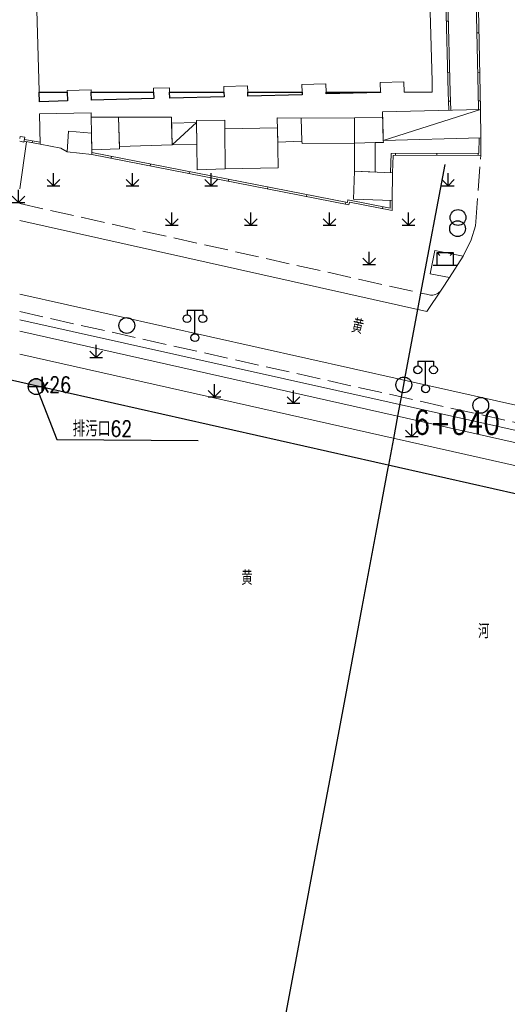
# Model space of a CAD drawing. Extents: x 39508475 to 39522402, y 3783947 to 3795549.
# Tile 120 of 256: x 39515000 to 39515062, y 3794134 to 3794259. Entities that reach past the tile are written whole.
import ezdxf
from ezdxf.enums import TextEntityAlignment as Align

# ---------------------------------------------------------------- set-up
doc = ezdxf.new("R2010")
doc.units = 0
doc.header["$PDSIZE"] = 0.2
doc.linetypes.add('X0', pattern=[4, 3, -1])
doc.layers.get('0').update_dxf_attribs({"linetype": 'CONTINUOUS'})
for name, color, linetype in [('DLSS', 4, 'CONTINUOUS'), ('JCDL_DMX_F', 30, 'CONTINUOUS'), ('JCDL_JMDD_F', 231, 'CONTINUOUS'), ('JCDL_JMDX_F', 231, 'CONTINUOUS'), ('JCDL_JT_ZJ', 100, 'CONTINUOUS'), ('JCDL_JTD_F', 100, 'CONTINUOUS'), ('JCDL_SX_ZJ', 5, 'CONTINUOUS'), ('JMD', 6, 'CONTINUOUS'), ('SXSS', 5, 'CONTINUOUS'), ('ZBTZ', 3, 'CONTINUOUS'), ('zdh', 7, 'CONTINUOUS'), ('排水孔', 4, 'CONTINUOUS'), ('断面线', 2, 'CONTINUOUS')]:
    doc.layers.add(name, color=color, linetype=linetype)
for name, color, linetype, lineweight in [('JCDL_JMDX', 1, 'CONTINUOUS', 0), ('JCDL_ZBX', 3, 'CONTINUOUS', 0), ('JCDL_ZBX_F', 7, 'CONTINUOUS', 0)]:
    doc.layers.add(name, color=color, linetype=linetype, lineweight=lineweight)
doc.styles.add('HZ', font='rs', dxfattribs={"width": 0.8, "bigfont": 'hztxt'})
doc.linetypes.add('10422', pattern='A,2,[150,AAA.SHX,S=1,R=0,X=0,Y=1],2,[177,AAA.SHX,S=1,R=0,X=0,Y=0.8],1e-09', length=4)
doc.linetypes.add('X35', pattern='A,2,[150,AAA.SHX,S=1,R=0,X=0,Y=1],2,[177,AAA.SHX,S=1,R=0,X=0,Y=0.8],1e-09', length=4)
doc.linetypes.add('X49', pattern='A,0,[5,symbolt.shx,S=1,R=0,X=0,Y=0],-10', length=10)
doc.linetypes.add('X67', pattern='A,1,[150,symbolx.shx,S=1,R=0,X=0,Y=1],2,[153,symbolx.shx,S=1,R=0,X=0,Y=0.8],2,[145,symbolx.shx,S=1,R=0,X=0,Y=0],0,[150,symbolx.shx,S=1,R=0,X=0,Y=1],2,[153,symbolx.shx,S=1,R=0,X=0,Y=0.8],2,[150,symbolx.shx,S=1,R=0,X=0,Y=1],0.5,-0.5,[146,symbolx.shx,S=1,R=0,X=0,Y=0],-0.5,0.5,[153,symbolx.shx,S=1,R=0,X=0,Y=0.8],1', length=12)

# ---------------------------------------------------------------- blocks, each defined once
blk = doc.blocks.new('9530003')
at = {"color": 0}
for p, q in [((0, 0), (0, 1.6)), ((-0.8, 0), (0.8, 0))]:
    blk.add_line(p, q, dxfattribs=at)
at = {"color": 0, "linetype": 'Continuous'}
for points in [[(0, 0), (-0.8, 0.8)], [(0, 0), (0.8, 0.8)]]:
    blk.add_lwpolyline(points, dxfattribs=at)
blk = doc.blocks.new('5820000')
at = {"color": 0, "linetype": 'Continuous'}
blk.add_circle((0, 0), 1, dxfattribs=at)
blk = doc.blocks.new('3521000')
at = {"color": 0}
for p, q in [((-1, 3.5), (1, 3.5)), ((0, 0.5), (0, 3.5))]:
    blk.add_line(p, q, dxfattribs=at)
at = {"color": 0, "linetype": 'Continuous', "flags": 128}
for points in [[(-1, 3.5), (-1, 2.9)], [(1, 3.5), (1, 2.9)]]:
    blk.add_lwpolyline(points, dxfattribs=at)
at = {"color": 0}
for centre in [(-1, 2.4), (1, 2.4), (0, 0)]:
    blk.add_circle(centre, 0.5, dxfattribs=at)
blk = doc.blocks.new('3552000')
at = {"color": 0}
for p, q in [((-1, 1.6), (-0.65, 1.25)), ((-1, 1.6), (1, 1.6)), ((-1, 0), (-1, 1.6)), ((1, 1.6), (0.65, 1.25)), ((1, 1.6), (1, 0)), ((-1.5, 0), (1.5, 0))]:
    blk.add_line(p, q, dxfattribs=at)

msp = doc.modelspace()

# ---------------------------------------------------------------- hatches: boundary and pattern name
at = {"layer": '排水孔', "linetype": 'Continuous'}
h = msp.add_hatch(color=256, dxfattribs=at)
edge = h.paths.add_edge_path()
edge.add_arc((39515002.09, 3794212.641), 1, 0, 180)
edge.add_line((39515001.09, 3794212.641), (39515002.09, 3794212.641))
edge.add_line((39515002.09, 3794212.641), (39515003.09, 3794212.641))

# ---------------------------------------------------------------- linework, layer by layer
msp.add_line((39515001.09, 3794212.641, 74.913), (39515003.09, 3794212.641, 74.913))
at = {"linetype": 'Continuous'}
for p, q in [((39515002.09, 3794212.641, 36.573), (39515004.70834, 3794205.93869, 0.011)), ((39515004.70834, 3794205.93869, 0.011), (39515022.59506, 3794205.8184, 0.011))]:
    msp.add_line(p, q, dxfattribs=at)
at = {"elevation": 36.573, "flags": 128}
msp.add_lwpolyline([(39515003.09, 3794212.641, 1), (39515001.09, 3794212.641), (39515002.09, 3794212.641)], format="xyb", close=True, dxfattribs=at)
at = {"layer": 'DLSS', "linetype": 'Continuous', "lineweight": 20}
for points in [[(39515000, 3794233.72541), (39515051.576, 3794222.176), (39515053.495, 3794224.987)], [(39515163.07836, 3794187.82532), (39515000, 3794224.34831)]]:
    msp.add_lwpolyline(points, dxfattribs=at)
at = {"layer": 'JCDL_DMX_F', "color": 3, "linetype": 'X35', "lineweight": 0}
for points in [[(39515000.867, 3794243.692), (39515000, 3794237.70453)], [(39515108.146, 3794195.342), (39515000, 3794219.65796)], [(39515107.59963, 3794192.54163), (39515000, 3794216.74302)]]:
    msp.add_lwpolyline(points, dxfattribs=at)
at = {"layer": 'JCDL_JMDX', "color": 6, "linetype": 'Continuous', "lineweight": 0}
for points in [[(39515058.33119, 3794250), (39515057.867, 3794273.14), (39515055.9456, 3794273.08604)], [(39515054.55976, 3794250), (39515054.26396, 3794261.4725)], [(39515054.61906, 3794247.69977), (39515054.55976, 3794250)], [(39515058.37543, 3794247.79502), (39515058.33119, 3794250)], [(39515058.37543, 3794247.79502), (39515046.07416, 3794243.86291)], [(39515019.324, 3794243.288), (39515022.39361, 3794246.11499)], [(39515047.24999, 3794239.767), (39515047.3184, 3794241.94618), (39515058.417, 3794241.994), (39515058.448, 3794244.177)], [(39515000.55805, 3794243.74917), (39515002.59097, 3794243.37295)], [(39515009.135, 3794242.073), (39515041.716, 3794235.70001), (39515041.785, 3794236.038), (39515047.183, 3794234.977), (39515047.20101, 3794236.23101)]]:
    msp.add_lwpolyline(points, dxfattribs=at)
at = {"layer": 'JCDL_JMDX', "color": 6, "linetype": 'X67', "lineweight": 0}
msp.add_lwpolyline([(39515000, 3794213.18492), (39515098.628, 3794191.032)], dxfattribs=at)
at = {"layer": 'JCDL_JMDX_F', "linetype": 'Continuous', "lineweight": 0}
for points in [[(39515054.30967, 3794250), (39515054.01405, 3794261.46568)], [(39515058.08114, 3794250), (39515057.84904, 3794261.57051), (39515054.26396, 3794261.4725)], [(39515054.3284, 3794258.97333), (39515054.07848, 3794258.96689)], [(39515058.18044, 3794257.51519), (39515057.93049, 3794257.51018)], [(39515054.49532, 3794252.49917), (39515054.2454, 3794252.49273)], [(39515058.28105, 3794252.4995), (39515058.03111, 3794252.49448)], [(39515054.36915, 3794247.69332), (39515054.30967, 3794250)], [(39515058.1255, 3794247.78868), (39515058.08114, 3794250)], [(39515058.35331, 3794248.89751), (39515058.10336, 3794248.8925)], [(39515054.58941, 3794248.84988), (39515054.33949, 3794248.84344)], [(39515000, 3794243.75441), (39515000.53999, 3794243.65299), (39515000.65391, 3794244.2596), (39515000.04692, 3794244.3736), (39515000, 3794244.12376)], [(39515000.60419, 3794243.99488), (39515002.58521, 3794243.62826)], [(39515047.00015, 3794239.77614), (39515047.07609, 3794242.19514), (39515058.17051, 3794242.24294), (39515058.19789, 3794244.17066)], [(39515001.57451, 3794243.56106), (39515001.62, 3794243.80689)], [(39515009.13266, 3794242.32819), (39515041.52065, 3794235.99296), (39515041.58969, 3794236.33117), (39515046.93733, 3794235.28008), (39515046.95111, 3794236.24015)], [(39515011.5885, 3794241.59308), (39515011.63649, 3794241.83843)], [(39515047.63813, 3794241.94756), (39515047.63706, 3794242.19756)], [(39515052.86918, 3794241.9701), (39515052.8681, 3794242.2201)], [(39515058.10022, 3794241.99264), (39515058.09915, 3794242.24264)], [(39515016.5374, 3794240.62505), (39515016.58539, 3794240.87041)], [(39515021.4863, 3794239.65703), (39515021.5343, 3794239.90238)], [(39515026.43521, 3794238.689), (39515026.4832, 3794238.93435)], [(39515031.38411, 3794237.72097), (39515031.4321, 3794237.96632)], [(39515036.33301, 3794236.75295), (39515036.381, 3794236.9983)], [(39515041.28191, 3794235.78492), (39515041.3299, 3794236.03027)], [(39515045.96052, 3794235.21729), (39515046.00874, 3794235.46259)], [(39515054.44855, 3794226.4656), (39515051.994, 3794226.95801), (39515052.58601, 3794229.90899), (39515056.20148, 3794229.1837), (39515054.44855, 3794226.4656)]]:
    msp.add_lwpolyline(points, dxfattribs=at)
at = {"layer": 'JCDL_ZBX', "color": 114, "linetype": 'X49', "lineweight": 0, "true_color": 0x009944}
msp.add_lwpolyline([(39515000, 3794221.10821), (39515073.70091, 3794204.64888), (39515108.48552, 3794196.80307)], dxfattribs=at)
at = {"layer": 'JCDL_ZBX_F', "color": 114, "linetype": 'X0', "lineweight": 0, "true_color": 0x009944}
for points in [[(39515056.20148, 3794229.1837), (39515057.2056, 3794231.2663), (39515057.757, 3794233.013), (39515057.79403, 3794233.51686), (39515058.417, 3794241.994)], [(39515000, 3794235.85095), (39515051.04481, 3794224.45454), (39515051.53279, 3794224.3456), (39515052.05499, 3794224.22901), (39515052.24438, 3794224.23151), (39515052.33862, 3794224.2413), (39515052.51599, 3794224.27542), (39515052.97472, 3794224.46917), (39515053.11623, 3794224.56697), (39515053.32431, 3794224.76015), (39515053.495, 3794224.987), (39515054.44855, 3794226.4656)], [(39515000, 3794222.14822), (39515108.73074, 3794197.82133), (39515108.146, 3794195.342)]]:
    msp.add_lwpolyline(points, dxfattribs=at)
at = {"layer": 'JMD', "color": 6, "linetype": 'Continuous', "lineweight": 0}
for points in [[(39515051.974, 3794261.66), (39515052.25499, 3794251.379), (39515052.27771, 3794250), (39515048.70269, 3794250), (39515048.66952, 3794251.28656), (39515045.65882, 3794251.20893), (39515045.70419, 3794250), (39515038.81453, 3794250), (39515038.78793, 3794251.03178), (39515035.76388, 3794250.95381), (39515035.78848, 3794250), (39515028.89225, 3794250), (39515028.87224, 3794250.77612), (39515025.8571, 3794250.69838), (39515025.8751, 3794250), (39515018.98576, 3794250), (39515018.97233, 3794250.52087), (39515016.94287, 3794250.46855), (39515016.95832, 3794250), (39515009.05682, 3794250), (39515009.04999, 3794250.26504), (39515006.01894, 3794250.18689), (39515006.02375, 3794250), (39515002.45938, 3794250), (39515002.45499, 3794250.095), (39515002.18991, 3794260.37638)], [(39515058.37543, 3794247.79502), (39515058.448, 3794244.177), (39515046.07416, 3794243.86291), (39515045.98233, 3794247.48045), (39515058.37543, 3794247.79502)], [(39515009.065, 3794246.792), (39515009.11, 3794244.79699), (39515006.191, 3794245.04401), (39515005.99899, 3794242.41), (39515005.206, 3794242.88901), (39515002.59097, 3794243.37295), (39515002.50401, 3794247.22901), (39515009.0518, 3794247.3767), (39515009.065, 3794246.792)], [(39515012.522, 3794246.828), (39515012.651, 3794242.778), (39515009.1295, 3794242.67263), (39515009.11, 3794244.79699), (39515009.065, 3794246.792), (39515012.522, 3794246.828)], [(39515019.22901, 3794246.796), (39515019.324, 3794243.288), (39515012.64144, 3794243.07785), (39515012.522, 3794246.828), (39515019.22901, 3794246.796)], [(39515026.00028, 3794245.32558), (39515026.04752, 3794240.25998), (39515022.479, 3794240.11099), (39515022.39, 3794246.368), (39515025.99001, 3794246.42699), (39515026.00028, 3794245.32558)], [(39515035.654, 3794246.66799), (39515035.76634, 3794243.75872), (39515032.68778, 3794243.63984), (39515032.63653, 3794246.73043), (39515035.654, 3794246.66799)], [(39515042.41297, 3794246.72479), (39515042.43996, 3794243.51299), (39515035.778, 3794243.45699), (39515035.76635, 3794243.75872), (39515035.654, 3794246.66799), (39515042.41297, 3794246.72479)], [(39515045.99901, 3794246.82325), (39515046.07416, 3794243.86291), (39515046.08103, 3794243.613), (39515045.052, 3794243.58474), (39515042.43999, 3794243.51299), (39515042.41297, 3794246.72479), (39515045.99901, 3794246.82325)], [(39515022.3936, 3794246.11499), (39515022.43318, 3794243.33222), (39515019.324, 3794243.288), (39515019.24975, 3794246.02985), (39515022.3936, 3794246.11499)], [(39515032.658, 3794245.436), (39515032.742, 3794240.37099), (39515026.04752, 3794240.25998), (39515026.00028, 3794245.32558), (39515032.658, 3794245.436)], [(39515009.11, 3794244.79699), (39515009.135, 3794242.073), (39515005.99899, 3794242.41), (39515006.191, 3794245.04401), (39515009.11, 3794244.79699)], [(39515045.052, 3794243.58474), (39515045.052, 3794239.84743), (39515042.43999, 3794239.94301), (39515042.43999, 3794243.51299), (39515045.052, 3794243.58474)], [(39515047.24999, 3794239.767), (39515047.20101, 3794236.23101), (39515042.31072, 3794236.40996), (39515042.43999, 3794239.94301), (39515047.24999, 3794239.767)]]:
    msp.add_lwpolyline(points, dxfattribs=at)
at = {"layer": 'JMD', "color": 6}
for points in [[(39515006.053, 3794248.86599), (39515002.516, 3794248.77501), (39515002.45938, 3794250), (39515006.02375, 3794250), (39515006.053, 3794248.86599)], [(39515016.98109, 3794249.1601), (39515009.084, 3794248.946), (39515009.05682, 3794250), (39515016.95832, 3794250), (39515016.98109, 3794249.1601)], [(39515025.89074, 3794249.39304), (39515019.006, 3794249.215), (39515018.98576, 3794250), (39515025.8751, 3794250), (39515025.89074, 3794249.39304)], [(39515035.79751, 3794249.64962), (39515028.90573, 3794249.47713), (39515028.89225, 3794250), (39515035.78848, 3794250), (39515035.79751, 3794249.64962)], [(39515045.7071, 3794249.92238), (39515038.821, 3794249.749), (39515038.81453, 3794250), (39515045.70419, 3794250), (39515045.7071, 3794249.92238)]]:
    msp.add_lwpolyline(points, dxfattribs=at)
at = {"layer": 'SXSS', "linetype": '10422', "flags": 128}
msp.add_lwpolyline([(39515531.47201, 3794076.80501), (39515523.62699, 3794078.66101), (39515525.11501, 3794085.31501), (39515517.42299, 3794086.996), (39515519.55923, 3794096.67108), (39515509.06133, 3794099.0208), (39515500, 3794101.04898), (39515330.075, 3794139.08299), (39515329.70374, 3794139.09296), (39515328.59438, 3794139.00132), (39515327.33925, 3794138.66991), (39515326.67268, 3794138.32346), (39515325.65701, 3794137.81936), (39515324.60766, 3794137.38977), (39515323.80181, 3794137.11783), (39515322.98244, 3794136.88985), (39515322.15195, 3794136.7065), (39515321.31275, 3794136.56833), (39515320.18454, 3794136.45504), (39515319.61811, 3794136.42897), (39515317.63593, 3794136.49868), (39515316.51226, 3794136.65053), (39515315.40245, 3794136.88296), (39515314.31228, 3794137.19475), (39515312.21338, 3794138.04957), (39515310.25916, 3794139.19721), (39515308.6999, 3794140.42302), (39515307.4952, 3794141.623), (39515306.10401, 3794143.41199), (39515304.19756, 3794144.65845), (39515303.48499, 3794144.929), (39515250, 3794156.98232), (39515158.66318, 3794177.56589), (39515131.988, 3794183.472), (39515125.01042, 3794185.12947), (39515123.46805, 3794185.01343), (39515122.02976, 3794184.4445), (39515120.40399, 3794183.63412), (39515118.57471, 3794182.99252), (39515116.12973, 3794182.51421), (39515113.6396, 3794182.43692), (39515110.36209, 3794182.95966), (39515106.31048, 3794184.72261), (39515104.306, 3794186.202), (39515100.53401, 3794189.897), (39515098.96879, 3794190.88494), (39515000, 3794213.18492), (39514948.58364, 3794224.7336), (39514926.73913, 3794229.64012), (39514918.16466, 3794231.5268), (39514915.38821, 3794231.57003), (39514910.544, 3794230.669), (39514894.52681, 3794219.02936)], dxfattribs=at)
at = {"layer": 'zdh', "color": 1}
msp.add_point((39515002.088, 3794212.641, 36.573), dxfattribs=at)
at = {"layer": '排水孔'}
msp.add_circle((39515002.09, 3794212.641, 74.913), 1, dxfattribs=at)
at = {"layer": '断面线', "color": 1, "flags": 128}
msp.add_lwpolyline([(39515025.10262, 3794086.81034), (39515028.07263, 3794102.69717), (39515029.53466, 3794110.5177), (39515030.22286, 3794114.19895), (39515030.30125, 3794114.61826), (39515032.06136, 3794124.03326), (39515033.90445, 3794133.89209), (39515035.75279, 3794143.77902), (39515037.6201, 3794153.76747), (39515039.61785, 3794164.4536), (39515041.47624, 3794174.39427), (39515043.39612, 3794184.66389), (39515045.17031, 3794194.15418), (39515046.70152, 3794202.34479), (39515046.7644, 3794202.68113), (39515047.40014, 3794206.08175), (39515047.92375, 3794208.8826), (39515048.66739, 3794212.8604), (39515048.77297, 3794213.42513), (39515050.45581, 3794222.42684), (39515050.8433, 3794224.49953), (39515053.89582, 3794240.82774)], dxfattribs=at)
at = {"layer": '断面线'}
msp.add_circle((39515048.66739, 3794212.8604), 1, dxfattribs=at)

# ---------------------------------------------------------------- block references
at = {"layer": 'JCDL_JMDD_F'}
for name, p in [('3552000', (39515053.90359, 3794228.03253)), ('3521000', (39515022.198, 3794218.85499)), ('3521000', (39515051.434, 3794212.372))]:
    msp.add_blockref(name, p, dxfattribs=at)
at = {"layer": 'JCDL_JTD_F'}
for p in [(39515055.53939, 3794234.08653), (39515055.48499, 3794232.664), (39515013.568, 3794220.389), (39515058.42, 3794210.264)]:
    msp.add_blockref('5820000', p, dxfattribs=at)
at = {"layer": 'ZBTZ'}
for p in [(39515004.2777, 3794238.1204), (39515014.2762, 3794238.1204), (39515024.2747, 3794238.1204), (39515054.2702, 3794238.1204), (39514999.84359, 3794235.98219), (39515019.27545, 3794233.12115), (39515029.27395, 3794233.12115), (39515039.27245, 3794233.12115), (39515049.27095, 3794233.12115), (39515044.2717, 3794228.1219), (39515009.68055, 3794216.33515), (39515024.6783, 3794211.3359), (39515034.6768, 3794210.5359), (39515049.67453, 3794206.33666)]:
    msp.add_blockref('9530003', p, dxfattribs=at)

# ---------------------------------------------------------------- texts
at = {"color": 6, "linetype": 'Continuous', "style": 'HZ', "width": 0.8}
msp.add_text('排污口62', height=2, dxfattribs=at).set_placement((39515006.70171, 3794206.29909))
at = {"layer": 'JCDL_JT_ZJ', "lineweight": 0, "style": 'HZ', "width": 0.8}
msp.add_text('黄', height=1.8, rotation=347.3816994, dxfattribs=at).set_placement((39515041.81128, 3794219.05643), align=Align.BOTTOM_LEFT)
at = {"layer": 'JCDL_SX_ZJ', "lineweight": 0, "style": 'HZ', "width": 0.8}
for s, p in [('黄', (39515028.08067, 3794186.9559)), ('河', (39515058.07727, 3794180.17968))]:
    msp.add_text(s, height=1.8, dxfattribs=at).set_placement(p, align=Align.BOTTOM_LEFT)
at = {"layer": 'zdh', "color": 1, "style": 'HZ', "width": 0.8}
msp.add_text('k26', height=2, dxfattribs=at).set_placement((39515002.588, 3794211.891, 36.573))
at = {"layer": '断面线', "linetype": 'Continuous', "style": 'HZ', "width": 0.8}
msp.add_text('6+040', height=3, dxfattribs=at).set_placement((39515060.83255, 3794208.10294), align=Align.MIDDLE_RIGHT)

doc.saveas('drawing.dxf')
